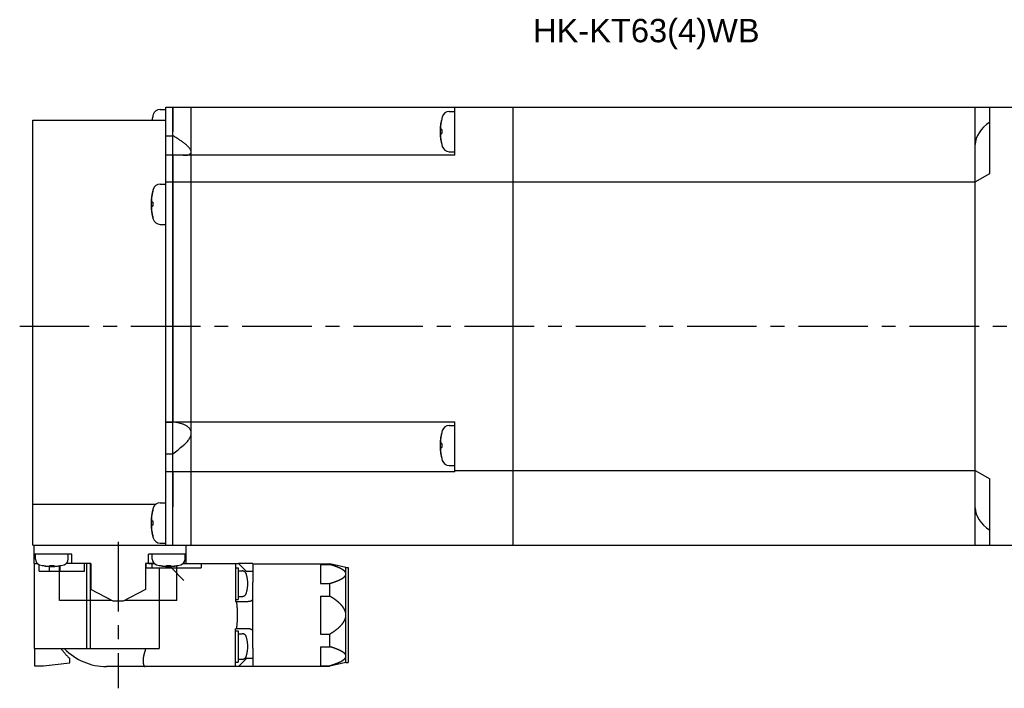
# Model space of a CAD drawing. Header units: millimetres. Extents: x 49 to 413, y 202 to 294.
# Tile 2 of 3: x 147 to 282, y 202 to 294. Entities that reach past the tile are written whole.
import ezdxf

# ---------------------------------------------------------------- set-up
doc = ezdxf.new("R2010")
doc.units = ezdxf.units.MM
doc.linetypes.add('CENTER', pattern=[50.8, 31.75, -6.35, 6.35, -6.35])
doc.linetypes.add('PHANTOM', pattern=[63.5, 31.75, -6.35, 6.35, -6.35, 6.35, -6.35])
for name, color, linetype in [('CTR', 2, 'CENTER'), ('PHANTOM', 3, 'PHANTOM'), ('TEXT', 5, 'Continuous')]:
    doc.layers.add(name, color=color, linetype=linetype)
doc.styles.get("Standard").update_dxf_attribs({"font": 'arial.ttf'})

msp = doc.modelspace()

# ---------------------------------------------------------------- linework, layer by layer
for p, q in [((167.2, 222), (167.2, 282)), ((167.2, 282), (170.7, 282)), ((168.2, 282), (168.2, 278.65)), ((168.2, 222), (168.2, 282)), ((170.7, 227.25), (170.7, 282)), ((170.7, 282), (214.8, 282)), ((206.8, 275.4), (206.8, 282)), ((214.8, 222), (214.8, 282)), ((214.8, 282), (287.1, 282)), ((278.1, 222), (278.1, 282)), ((280.1, 272.9), (280.1, 282)), ((165.42, 280.69), (165.42, 280.67)), ((166.46, 281.69), (167.2, 281.69)), ((206.06, 281.4), (206.8, 281.4)), ((149, 222), (149, 280.2)), ((149, 280.2), (167.2, 280.2)), ((205.02, 280.4), (205.02, 280.37)), ((167.2, 278.08), (168.2, 278.08)), ((170.7, 275.4), (170.7, 278.65)), ((204.9, 278.93), (205.02, 278.93)), ((205.02, 278.37), (204.9, 278.37)), ((205.02, 278.93), (205.02, 278.37)), ((205.02, 276.92), (205.02, 276.9)), ((170.7, 275.4), (167.2, 275.4)), ((168.2, 275.4), (168.2, 238.92)), ((206.8, 275.4), (170.7, 275.4)), ((206.06, 275.9), (206.8, 275.9)), ((278.1, 271.75), (280.1, 272.9)), ((166.46, 271.45), (167.2, 271.45)), ((167.2, 271.75), (278.1, 271.75)), ((165.42, 270.45), (165.42, 270.43)), ((165.3, 268.98), (165.42, 268.98)), ((165.42, 268.98), (165.42, 268.42)), ((165.42, 268.42), (165.3, 268.42)), ((165.42, 266.98), (165.42, 266.95)), ((166.46, 265.95), (167.2, 265.95)), ((167.2, 238.92), (170.7, 238.92)), ((167.2, 238.87), (168.2, 238.87)), ((170.7, 235.67), (170.7, 238.92)), ((170.7, 238.92), (206.8, 238.92)), ((206.8, 232.06), (206.8, 238.92)), ((206.06, 238.42), (206.8, 238.42)), ((205.02, 237.42), (205.02, 237.4)), ((204.9, 235.95), (205.02, 235.95)), ((205.02, 235.39), (204.9, 235.39)), ((205.02, 235.95), (205.02, 235.39)), ((167.2, 234.53), (168.2, 234.53)), ((205.02, 233.94), (205.02, 233.92)), ((170.7, 232.06), (167.2, 232.06)), ((168.2, 232.06), (168.2, 227.25)), ((206.8, 232.06), (170.7, 232.06)), ((206.06, 232.92), (206.8, 232.92)), ((206.8, 232.25), (214.8, 232.25)), ((214.8, 232.25), (278.1, 232.25)), ((278.1, 232.25), (280.1, 231.1)), ((280.1, 222), (280.1, 231.1)), ((149, 227.63), (165.9, 227.63)), ((165.42, 226.81), (165.42, 226.79)), ((166.46, 227.81), (167.2, 227.81)), ((170.7, 222), (170.7, 227.25)), ((165.3, 225.34), (165.42, 225.34)), ((165.42, 225.34), (165.42, 224.78)), ((165.42, 224.78), (165.3, 224.78)), ((165.42, 223.33), (165.42, 223.31)), ((149, 222), (287.1, 222)), ((149.2, 219.5), (149.2, 222)), ((166.46, 222.31), (167.2, 222.31)), ((170, 219.5), (170, 222)), ((154.35, 220.8), (149.2, 220.8)), ((149.35, 220.11), (149.35, 220.8)), ((153.85, 220.11), (153.85, 220.8)), ((154.35, 219.5), (154.35, 220.8)), ((164.85, 219.5), (164.85, 220.8)), ((170, 220.8), (164.85, 220.8)), ((165.35, 220.11), (165.35, 220.8)), ((169.85, 220.11), (169.85, 220.8)), ((149.2, 219.5), (149.63, 219.5)), ((150.3, 219.24), (150.33, 219.24)), ((151.32, 219.15), (151.32, 219.24)), ((151.32, 219.24), (151.88, 219.24)), ((151.88, 219.24), (151.88, 219.15)), ((152.65, 214.45), (152.65, 219.2)), ((152.87, 219.24), (152.9, 219.24)), ((156.95, 219.5), (153.57, 219.5)), ((156.95, 219.5), (156.95, 215.96)), ((164.45, 219.5), (164.45, 215.96)), ((165.63, 219.5), (164.45, 219.5)), ((166.3, 219.24), (166.33, 219.24)), ((167.32, 219.15), (167.32, 219.24)), ((167.32, 219.24), (167.88, 219.24)), ((167.88, 219.24), (167.88, 219.15)), ((168.75, 214.45), (168.75, 219.21)), ((168.87, 219.24), (168.9, 219.24)), ((170, 219.5), (169.57, 219.5)), ((160.01, 214.35), (156.95, 215.96)), ((164.45, 215.96), (161.39, 214.35)), ((159.82, 214.45), (152.65, 214.45)), ((161.39, 214.35), (160.01, 214.35)), ((168.75, 214.45), (161.58, 214.45))]:
    msp.add_line(p, q)
for centre, radius, start, end in [((172.2, 278.94), 7, 163.0422, 169.6373), ((172.2, 278.94), 6.99, 165.7013, 169.6351), ((166.46, 280.69), 1, 90, 163.0422), ((211.8, 278.65), 7, 163.0422, 196.9578), ((206.06, 280.4), 1, 90, 163.0422), ((211.8, 278.65), 6.99, 165.7013, 170.3879), ((211.8, 278.65), 6.99, 189.6121, 194.2987), ((206.06, 276.9), 1, 196.9578, 270), ((166.46, 270.45), 1, 90, 163.0422), ((172.2, 268.7), 7, 163.0422, 196.9578), ((172.2, 268.7), 6.99, 165.7013, 170.3879), ((172.2, 268.7), 6.99, 189.6121, 194.2987), ((166.46, 266.95), 1, 196.9578, 270), ((211.8, 235.67), 7, 163.0422, 196.9578), ((206.06, 237.42), 1, 90, 163.0422), ((211.8, 235.67), 6.99, 165.7013, 170.3879), ((116.48, 299.04), 82.69, 308.719, 309.9705), ((211.8, 235.67), 6.99, 189.6121, 194.2987), ((206.06, 233.92), 1, 196.9578, 270), ((172.2, 225.06), 7, 163.0422, 196.9578), ((172.2, 225.06), 6.99, 165.7013, 170.3879), ((166.46, 226.81), 1, 90, 163.0422), ((172.2, 225.06), 6.99, 189.6121, 194.2987), ((166.46, 223.31), 1, 196.9578, 270), ((150.15, 220.11), 0.8, 180, 253.8086), ((153.05, 220.11), 0.8, 286.1914, 0), ((166.15, 220.11), 0.8, 180, 253.8086), ((169.05, 220.11), 0.8, 286.1914, 0), ((151.6, 225.1), 6, 253.8086, 286.1914), ((151.6, 225.1), 5.99, 257.7714, 263.1989), ((151.6, 225.1), 5.99, 276.8011, 282.2286), ((167.6, 225.1), 6, 253.8086, 286.1914), ((167.6, 225.1), 5.99, 257.7714, 263.1989), ((167.6, 225.1), 5.99, 276.8011, 282.2286)]:
    msp.add_arc(centre, radius, start, end)
for centre, start_param, end_param in [((286.76, 276.75), 2.44777, 3.119119), ((286.76, 227.25), -3.119119, -2.44777)]:
    msp.add_ellipse(centre, major_axis=(8.66, 0), ratio=0.57735, start_param=start_param, end_param=end_param)
for points, knots in [([(204.9, 279.81), (204.9, 279.79), (204.9, 279.76), (204.89, 279.72), (204.89, 279.7), (204.89, 279.69), (204.89, 279.67), (204.88, 279.66), (204.88, 279.65), (204.88, 279.64), (204.88, 279.64), (204.88, 279.63), (204.88, 279.62), (204.88, 279.6), (204.88, 279.58), (204.87, 279.56), (204.87, 279.55), (204.87, 279.55), (204.87, 279.54), (204.87, 279.54), (204.87, 279.53), (204.87, 279.52), (204.87, 279.51), (204.87, 279.49), (204.87, 279.48), (204.87, 279.47), (204.86, 279.46), (204.86, 279.46), (204.86, 279.45), (204.86, 279.44), (204.86, 279.42), (204.86, 279.4), (204.86, 279.39), (204.86, 279.37), (204.86, 279.35), (204.86, 279.31), (204.85, 279.28), (204.85, 279.25)], [0, 0, 0, 0, 0.125, 0.1875, 0.21875, 0.25, 0.28125, 0.3125, 0.328125, 0.335938, 0.34375, 0.359375, 0.375, 0.40625, 0.4375, 0.46875, 0.484375, 0.492188, 0.5, 0.507812, 0.515625, 0.53125, 0.5625, 0.59375, 0.625, 0.640625, 0.65625, 0.664062, 0.671875, 0.6875, 0.71875, 0.75, 0.78125, 0.8125, 0.84375, 0.875, 1, 1, 1, 1]), ([(204.85, 279.25), (204.85, 279.24), (204.85, 279.22), (204.86, 279.2), (204.86, 279.18), (204.86, 279.17), (204.86, 279.16), (204.86, 279.16), (204.86, 279.15), (204.86, 279.15), (204.86, 279.14), (204.86, 279.14), (204.86, 279.13), (204.87, 279.12), (204.87, 279.11), (204.87, 279.1), (204.87, 279.09), (204.87, 279.09), (204.87, 279.08), (204.87, 279.07), (204.87, 279.07), (204.88, 279.06), (204.88, 279.05), (204.88, 279.05), (204.88, 279.04), (204.88, 279.04), (204.88, 279.03), (204.88, 279.03), (204.88, 279.01), (204.89, 278.99), (204.9, 278.96), (204.9, 278.94), (204.9, 278.93)], [0, 0, 0, 0, 0.125, 0.1875, 0.25, 0.28125, 0.3125, 0.328125, 0.335938, 0.34375, 0.359375, 0.375, 0.40625, 0.4375, 0.46875, 0.484375, 0.5, 0.515625, 0.53125, 0.5625, 0.59375, 0.625, 0.640625, 0.65625, 0.664062, 0.671875, 0.6875, 0.71875, 0.75, 0.8125, 0.875, 1, 1, 1, 1]), ([(170.7, 275.87), (170.7, 275.92), (170.69, 275.99), (170.65, 276.08), (170.61, 276.18), (170.53, 276.31), (170.41, 276.45), (170.27, 276.6), (170.11, 276.75), (169.95, 276.89), (169.71, 277.09), (169.4, 277.32), (169.01, 277.58), (168.61, 277.84), (168.34, 278), (168.2, 278.08)], [0, 0, 0, 0, 0.03949, 0.061506, 0.085061, 0.136424, 0.192608, 0.252481, 0.315092, 0.379735, 0.445893, 0.581335, 0.719491, 0.859263, 1, 1, 1, 1]), ([(204.9, 278.37), (204.9, 278.35), (204.9, 278.33), (204.89, 278.31), (204.89, 278.3), (204.89, 278.28), (204.88, 278.28), (204.88, 278.27), (204.88, 278.27), (204.88, 278.26), (204.88, 278.26), (204.88, 278.25), (204.88, 278.24), (204.88, 278.23), (204.87, 278.22), (204.87, 278.21), (204.87, 278.21), (204.87, 278.2), (204.87, 278.2), (204.87, 278.19), (204.87, 278.18), (204.87, 278.17), (204.87, 278.17), (204.86, 278.16), (204.86, 278.16), (204.86, 278.16), (204.86, 278.15), (204.86, 278.14), (204.86, 278.13), (204.86, 278.11), (204.86, 278.08), (204.85, 278.06), (204.85, 278.04)], [0, 0, 0, 0, 0.125, 0.1875, 0.25, 0.28125, 0.3125, 0.328125, 0.335938, 0.34375, 0.359375, 0.375, 0.40625, 0.4375, 0.46875, 0.484375, 0.5, 0.515625, 0.53125, 0.5625, 0.59375, 0.625, 0.640625, 0.65625, 0.664062, 0.671875, 0.6875, 0.71875, 0.75, 0.8125, 0.875, 1, 1, 1, 1]), ([(204.85, 278.04), (204.85, 278.02), (204.85, 277.99), (204.86, 277.95), (204.86, 277.93), (204.86, 277.91), (204.86, 277.9), (204.86, 277.89), (204.86, 277.88), (204.86, 277.87), (204.86, 277.86), (204.86, 277.86), (204.86, 277.84), (204.86, 277.83), (204.87, 277.81), (204.87, 277.79), (204.87, 277.78), (204.87, 277.77), (204.87, 277.77), (204.87, 277.76), (204.87, 277.76), (204.87, 277.75), (204.87, 277.74), (204.87, 277.72), (204.88, 277.71), (204.88, 277.7), (204.88, 277.69), (204.88, 277.69), (204.88, 277.68), (204.88, 277.67), (204.88, 277.65), (204.88, 277.63), (204.89, 277.61), (204.89, 277.59), (204.89, 277.57), (204.9, 277.53), (204.9, 277.5), (204.9, 277.48)], [0, 0, 0, 0, 0.125, 0.1875, 0.21875, 0.25, 0.28125, 0.3125, 0.328125, 0.335938, 0.34375, 0.359375, 0.375, 0.40625, 0.4375, 0.46875, 0.484375, 0.492188, 0.5, 0.507812, 0.515625, 0.53125, 0.5625, 0.59375, 0.625, 0.640625, 0.65625, 0.664062, 0.671875, 0.6875, 0.71875, 0.75, 0.78125, 0.8125, 0.84375, 0.875, 1, 1, 1, 1]), ([(169.6, 275.4), (169.66, 275.4), (169.8, 275.4), (169.99, 275.41), (170.17, 275.44), (170.34, 275.48), (170.46, 275.53), (170.55, 275.59), (170.6, 275.63), (170.64, 275.68), (170.68, 275.74), (170.7, 275.81), (170.7, 275.85), (170.7, 275.87)], [0, 0, 0, 0, 0.154494, 0.302375, 0.442209, 0.572323, 0.691128, 0.746176, 0.798541, 0.848843, 0.898164, 0.947996, 1, 1, 1, 1]), ([(165.3, 269.87), (165.3, 269.85), (165.3, 269.82), (165.29, 269.78), (165.29, 269.76), (165.29, 269.75), (165.29, 269.73), (165.28, 269.72), (165.28, 269.71), (165.28, 269.7), (165.28, 269.7), (165.28, 269.69), (165.28, 269.68), (165.28, 269.66), (165.28, 269.64), (165.27, 269.62), (165.27, 269.61), (165.27, 269.61), (165.27, 269.6), (165.27, 269.6), (165.27, 269.59), (165.27, 269.58), (165.27, 269.57), (165.27, 269.55), (165.27, 269.54), (165.27, 269.53), (165.26, 269.52), (165.26, 269.52), (165.26, 269.51), (165.26, 269.5), (165.26, 269.48), (165.26, 269.46), (165.26, 269.44), (165.26, 269.42), (165.26, 269.41), (165.26, 269.37), (165.25, 269.33), (165.25, 269.31)], [0, 0, 0, 0, 0.125, 0.1875, 0.21875, 0.25, 0.28125, 0.3125, 0.328125, 0.335938, 0.34375, 0.359375, 0.375, 0.40625, 0.4375, 0.46875, 0.484375, 0.492188, 0.5, 0.507812, 0.515625, 0.53125, 0.5625, 0.59375, 0.625, 0.640625, 0.65625, 0.664062, 0.671875, 0.6875, 0.71875, 0.75, 0.78125, 0.8125, 0.84375, 0.875, 1, 1, 1, 1]), ([(165.25, 269.31), (165.25, 269.3), (165.25, 269.28), (165.26, 269.25), (165.26, 269.24), (165.26, 269.23), (165.26, 269.22), (165.26, 269.21), (165.26, 269.21), (165.26, 269.21), (165.26, 269.2), (165.26, 269.2), (165.26, 269.19), (165.27, 269.17), (165.27, 269.17), (165.27, 269.16), (165.27, 269.15), (165.27, 269.15), (165.27, 269.14), (165.27, 269.13), (165.27, 269.12), (165.28, 269.12), (165.28, 269.11), (165.28, 269.11), (165.28, 269.1), (165.28, 269.1), (165.28, 269.09), (165.28, 269.08), (165.28, 269.07), (165.29, 269.05), (165.3, 269.02), (165.3, 269), (165.3, 268.98)], [0, 0, 0, 0, 0.125, 0.1875, 0.25, 0.28125, 0.3125, 0.328125, 0.335938, 0.34375, 0.359375, 0.375, 0.40625, 0.4375, 0.46875, 0.484375, 0.5, 0.515625, 0.53125, 0.5625, 0.59375, 0.625, 0.640625, 0.65625, 0.664062, 0.671875, 0.6875, 0.71875, 0.75, 0.8125, 0.875, 1, 1, 1, 1]), ([(165.3, 268.42), (165.3, 268.41), (165.3, 268.39), (165.29, 268.37), (165.29, 268.36), (165.29, 268.34), (165.28, 268.34), (165.28, 268.33), (165.28, 268.33), (165.28, 268.32), (165.28, 268.32), (165.28, 268.31), (165.28, 268.3), (165.28, 268.29), (165.27, 268.28), (165.27, 268.27), (165.27, 268.27), (165.27, 268.26), (165.27, 268.26), (165.27, 268.25), (165.27, 268.24), (165.27, 268.23), (165.27, 268.23), (165.26, 268.22), (165.26, 268.22), (165.26, 268.22), (165.26, 268.21), (165.26, 268.2), (165.26, 268.19), (165.26, 268.17), (165.26, 268.14), (165.25, 268.11), (165.25, 268.1)], [0, 0, 0, 0, 0.125, 0.1875, 0.25, 0.28125, 0.3125, 0.328125, 0.335938, 0.34375, 0.359375, 0.375, 0.40625, 0.4375, 0.46875, 0.484375, 0.5, 0.515625, 0.53125, 0.5625, 0.59375, 0.625, 0.640625, 0.65625, 0.664062, 0.671875, 0.6875, 0.71875, 0.75, 0.8125, 0.875, 1, 1, 1, 1]), ([(165.25, 268.1), (165.25, 268.08), (165.25, 268.05), (165.26, 268.01), (165.26, 267.99), (165.26, 267.97), (165.26, 267.96), (165.26, 267.94), (165.26, 267.94), (165.26, 267.93), (165.26, 267.92), (165.26, 267.92), (165.26, 267.9), (165.26, 267.89), (165.27, 267.87), (165.27, 267.85), (165.27, 267.84), (165.27, 267.83), (165.27, 267.83), (165.27, 267.82), (165.27, 267.82), (165.27, 267.81), (165.27, 267.8), (165.27, 267.78), (165.28, 267.77), (165.28, 267.76), (165.28, 267.75), (165.28, 267.74), (165.28, 267.74), (165.28, 267.73), (165.28, 267.71), (165.28, 267.69), (165.29, 267.67), (165.29, 267.65), (165.29, 267.63), (165.3, 267.59), (165.3, 267.56), (165.3, 267.54)], [0, 0, 0, 0, 0.125, 0.1875, 0.21875, 0.25, 0.28125, 0.3125, 0.328125, 0.335938, 0.34375, 0.359375, 0.375, 0.40625, 0.4375, 0.46875, 0.484375, 0.492188, 0.5, 0.507812, 0.515625, 0.53125, 0.5625, 0.59375, 0.625, 0.640625, 0.65625, 0.664062, 0.671875, 0.6875, 0.71875, 0.75, 0.78125, 0.8125, 0.84375, 0.875, 1, 1, 1, 1]), ([(170.7, 237.37), (170.7, 237.44), (170.69, 237.57), (170.63, 237.76), (170.53, 237.92), (170.41, 238.07), (170.27, 238.2), (170.12, 238.31), (169.95, 238.41), (169.71, 238.53), (169.4, 238.64), (169.01, 238.75), (168.61, 238.82), (168.34, 238.86), (168.2, 238.87)], [0, 0, 0, 0, 0.063563, 0.124883, 0.184954, 0.244648, 0.304534, 0.364902, 0.425885, 0.487514, 0.61258, 0.739897, 0.869128, 1, 1, 1, 1]), ([(169.6, 235.67), (169.74, 235.79), (169.94, 235.97), (170.18, 236.23), (170.35, 236.44), (170.49, 236.66), (170.6, 236.89), (170.68, 237.13), (170.7, 237.29), (170.7, 237.37)], [0, 0, 0, 0, 0.259735, 0.38902, 0.517285, 0.643751, 0.767271, 0.886414, 1, 1, 1, 1]), ([(204.9, 236.84), (204.9, 236.82), (204.9, 236.79), (204.89, 236.75), (204.89, 236.73), (204.89, 236.71), (204.89, 236.7), (204.88, 236.69), (204.88, 236.68), (204.88, 236.67), (204.88, 236.66), (204.88, 236.66), (204.88, 236.64), (204.88, 236.63), (204.88, 236.61), (204.87, 236.59), (204.87, 236.58), (204.87, 236.57), (204.87, 236.57), (204.87, 236.56), (204.87, 236.56), (204.87, 236.55), (204.87, 236.54), (204.87, 236.52), (204.87, 236.51), (204.87, 236.5), (204.86, 236.49), (204.86, 236.49), (204.86, 236.48), (204.86, 236.47), (204.86, 236.45), (204.86, 236.43), (204.86, 236.41), (204.86, 236.39), (204.86, 236.37), (204.86, 236.33), (204.85, 236.3), (204.85, 236.28)], [0, 0, 0, 0, 0.125, 0.1875, 0.21875, 0.25, 0.28125, 0.3125, 0.328125, 0.335938, 0.34375, 0.359375, 0.375, 0.40625, 0.4375, 0.46875, 0.484375, 0.492188, 0.5, 0.507812, 0.515625, 0.53125, 0.5625, 0.59375, 0.625, 0.640625, 0.65625, 0.664062, 0.671875, 0.6875, 0.71875, 0.75, 0.78125, 0.8125, 0.84375, 0.875, 1, 1, 1, 1]), ([(204.85, 236.28), (204.85, 236.26), (204.85, 236.25), (204.86, 236.22), (204.86, 236.21), (204.86, 236.19), (204.86, 236.19), (204.86, 236.18), (204.86, 236.18), (204.86, 236.17), (204.86, 236.17), (204.86, 236.16), (204.86, 236.15), (204.87, 236.14), (204.87, 236.13), (204.87, 236.13), (204.87, 236.12), (204.87, 236.11), (204.87, 236.11), (204.87, 236.1), (204.87, 236.09), (204.88, 236.08), (204.88, 236.08), (204.88, 236.07), (204.88, 236.07), (204.88, 236.07), (204.88, 236.06), (204.88, 236.05), (204.88, 236.04), (204.89, 236.02), (204.9, 235.99), (204.9, 235.97), (204.9, 235.95)], [0, 0, 0, 0, 0.125, 0.1875, 0.25, 0.28125, 0.3125, 0.328125, 0.335938, 0.34375, 0.359375, 0.375, 0.40625, 0.4375, 0.46875, 0.484375, 0.5, 0.515625, 0.53125, 0.5625, 0.59375, 0.625, 0.640625, 0.65625, 0.664062, 0.671875, 0.6875, 0.71875, 0.75, 0.8125, 0.875, 1, 1, 1, 1]), ([(204.9, 235.39), (204.9, 235.38), (204.9, 235.36), (204.89, 235.34), (204.89, 235.32), (204.89, 235.31), (204.88, 235.3), (204.88, 235.3), (204.88, 235.29), (204.88, 235.29), (204.88, 235.29), (204.88, 235.28), (204.88, 235.27), (204.88, 235.26), (204.87, 235.25), (204.87, 235.24), (204.87, 235.23), (204.87, 235.23), (204.87, 235.22), (204.87, 235.22), (204.87, 235.21), (204.87, 235.2), (204.87, 235.19), (204.86, 235.19), (204.86, 235.19), (204.86, 235.18), (204.86, 235.18), (204.86, 235.17), (204.86, 235.15), (204.86, 235.13), (204.86, 235.1), (204.85, 235.08), (204.85, 235.07)], [0, 0, 0, 0, 0.125, 0.1875, 0.25, 0.28125, 0.3125, 0.328125, 0.335938, 0.34375, 0.359375, 0.375, 0.40625, 0.4375, 0.46875, 0.484375, 0.5, 0.515625, 0.53125, 0.5625, 0.59375, 0.625, 0.640625, 0.65625, 0.664062, 0.671875, 0.6875, 0.71875, 0.75, 0.8125, 0.875, 1, 1, 1, 1]), ([(204.85, 235.07), (204.85, 235.05), (204.85, 235.01), (204.86, 234.98), (204.86, 234.96), (204.86, 234.94), (204.86, 234.93), (204.86, 234.91), (204.86, 234.9), (204.86, 234.9), (204.86, 234.89), (204.86, 234.88), (204.86, 234.87), (204.86, 234.85), (204.87, 234.83), (204.87, 234.82), (204.87, 234.81), (204.87, 234.8), (204.87, 234.79), (204.87, 234.79), (204.87, 234.79), (204.87, 234.78), (204.87, 234.76), (204.87, 234.75), (204.88, 234.73), (204.88, 234.72), (204.88, 234.72), (204.88, 234.71), (204.88, 234.71), (204.88, 234.69), (204.88, 234.68), (204.88, 234.66), (204.89, 234.64), (204.89, 234.62), (204.89, 234.6), (204.9, 234.56), (204.9, 234.53), (204.9, 234.5)], [0, 0, 0, 0, 0.125, 0.1875, 0.21875, 0.25, 0.28125, 0.3125, 0.328125, 0.335938, 0.34375, 0.359375, 0.375, 0.40625, 0.4375, 0.46875, 0.484375, 0.492188, 0.5, 0.507812, 0.515625, 0.53125, 0.5625, 0.59375, 0.625, 0.640625, 0.65625, 0.664062, 0.671875, 0.6875, 0.71875, 0.75, 0.78125, 0.8125, 0.84375, 0.875, 1, 1, 1, 1]), ([(165.3, 226.23), (165.3, 226.21), (165.3, 226.17), (165.29, 226.14), (165.29, 226.12), (165.29, 226.1), (165.29, 226.09), (165.28, 226.07), (165.28, 226.06), (165.28, 226.06), (165.28, 226.05), (165.28, 226.04), (165.28, 226.03), (165.28, 226.01), (165.28, 225.99), (165.27, 225.98), (165.27, 225.97), (165.27, 225.96), (165.27, 225.95), (165.27, 225.95), (165.27, 225.95), (165.27, 225.94), (165.27, 225.92), (165.27, 225.91), (165.27, 225.89), (165.27, 225.88), (165.26, 225.88), (165.26, 225.87), (165.26, 225.87), (165.26, 225.85), (165.26, 225.84), (165.26, 225.82), (165.26, 225.8), (165.26, 225.78), (165.26, 225.76), (165.26, 225.72), (165.25, 225.69), (165.25, 225.66)], [0, 0, 0, 0, 0.125, 0.1875, 0.21875, 0.25, 0.28125, 0.3125, 0.328125, 0.335938, 0.34375, 0.359375, 0.375, 0.40625, 0.4375, 0.46875, 0.484375, 0.492188, 0.5, 0.507812, 0.515625, 0.53125, 0.5625, 0.59375, 0.625, 0.640625, 0.65625, 0.664062, 0.671875, 0.6875, 0.71875, 0.75, 0.78125, 0.8125, 0.84375, 0.875, 1, 1, 1, 1]), ([(165.25, 225.66), (165.25, 225.65), (165.25, 225.63), (165.26, 225.61), (165.26, 225.59), (165.26, 225.58), (165.26, 225.57), (165.26, 225.57), (165.26, 225.57), (165.26, 225.56), (165.26, 225.56), (165.26, 225.55), (165.26, 225.54), (165.27, 225.53), (165.27, 225.52), (165.27, 225.51), (165.27, 225.51), (165.27, 225.5), (165.27, 225.5), (165.27, 225.49), (165.27, 225.48), (165.28, 225.47), (165.28, 225.47), (165.28, 225.46), (165.28, 225.46), (165.28, 225.45), (165.28, 225.45), (165.28, 225.44), (165.28, 225.42), (165.29, 225.4), (165.3, 225.38), (165.3, 225.35), (165.3, 225.34)], [0, 0, 0, 0, 0.125, 0.1875, 0.25, 0.28125, 0.3125, 0.328125, 0.335938, 0.34375, 0.359375, 0.375, 0.40625, 0.4375, 0.46875, 0.484375, 0.5, 0.515625, 0.53125, 0.5625, 0.59375, 0.625, 0.640625, 0.65625, 0.664062, 0.671875, 0.6875, 0.71875, 0.75, 0.8125, 0.875, 1, 1, 1, 1]), ([(165.3, 224.78), (165.3, 224.77), (165.3, 224.75), (165.29, 224.72), (165.29, 224.71), (165.29, 224.7), (165.28, 224.69), (165.28, 224.68), (165.28, 224.68), (165.28, 224.68), (165.28, 224.67), (165.28, 224.67), (165.28, 224.66), (165.28, 224.64), (165.27, 224.63), (165.27, 224.63), (165.27, 224.62), (165.27, 224.62), (165.27, 224.61), (165.27, 224.6), (165.27, 224.59), (165.27, 224.59), (165.27, 224.58), (165.26, 224.58), (165.26, 224.57), (165.26, 224.57), (165.26, 224.56), (165.26, 224.55), (165.26, 224.54), (165.26, 224.52), (165.26, 224.49), (165.25, 224.47), (165.25, 224.45)], [0, 0, 0, 0, 0.125, 0.1875, 0.25, 0.28125, 0.3125, 0.328125, 0.335938, 0.34375, 0.359375, 0.375, 0.40625, 0.4375, 0.46875, 0.484375, 0.5, 0.515625, 0.53125, 0.5625, 0.59375, 0.625, 0.640625, 0.65625, 0.664062, 0.671875, 0.6875, 0.71875, 0.75, 0.8125, 0.875, 1, 1, 1, 1]), ([(165.25, 224.45), (165.25, 224.43), (165.25, 224.4), (165.26, 224.36), (165.26, 224.34), (165.26, 224.33), (165.26, 224.31), (165.26, 224.3), (165.26, 224.29), (165.26, 224.28), (165.26, 224.28), (165.26, 224.27), (165.26, 224.26), (165.26, 224.24), (165.27, 224.22), (165.27, 224.2), (165.27, 224.19), (165.27, 224.19), (165.27, 224.18), (165.27, 224.18), (165.27, 224.17), (165.27, 224.16), (165.27, 224.15), (165.27, 224.13), (165.28, 224.12), (165.28, 224.11), (165.28, 224.1), (165.28, 224.1), (165.28, 224.09), (165.28, 224.08), (165.28, 224.06), (165.28, 224.04), (165.29, 224.03), (165.29, 224.01), (165.29, 223.99), (165.3, 223.95), (165.3, 223.92), (165.3, 223.89)], [0, 0, 0, 0, 0.125, 0.1875, 0.21875, 0.25, 0.28125, 0.3125, 0.328125, 0.335938, 0.34375, 0.359375, 0.375, 0.40625, 0.4375, 0.46875, 0.484375, 0.492188, 0.5, 0.507812, 0.515625, 0.53125, 0.5625, 0.59375, 0.625, 0.640625, 0.65625, 0.664062, 0.671875, 0.6875, 0.71875, 0.75, 0.78125, 0.8125, 0.84375, 0.875, 1, 1, 1, 1]), ([(150.89, 219.15), (150.89, 219.15), (150.9, 219.15), (150.91, 219.15), (150.92, 219.15), (150.92, 219.15), (150.92, 219.15), (150.93, 219.15), (150.93, 219.15), (150.93, 219.14), (150.94, 219.14), (150.95, 219.14), (150.96, 219.14), (150.97, 219.14), (150.98, 219.14), (150.98, 219.14), (150.98, 219.14), (150.99, 219.14), (150.99, 219.14), (151, 219.14), (151, 219.14), (151.01, 219.14), (151.01, 219.14), (151.01, 219.14), (151.02, 219.14), (151.02, 219.14), (151.02, 219.14), (151.03, 219.14), (151.04, 219.14), (151.05, 219.14), (151.06, 219.14), (151.06, 219.14), (151.07, 219.14), (151.07, 219.14), (151.07, 219.14), (151.08, 219.14), (151.08, 219.14), (151.09, 219.13), (151.1, 219.13), (151.1, 219.13), (151.1, 219.13), (151.11, 219.13), (151.11, 219.13), (151.12, 219.13), (151.12, 219.13), (151.13, 219.13), (151.15, 219.13), (151.16, 219.13), (151.16, 219.13)], [0, 0, 0, 0, 0.0625, 0.09375, 0.125, 0.140625, 0.15625, 0.164062, 0.171875, 0.1875, 0.21875, 0.25, 0.28125, 0.3125, 0.328125, 0.335938, 0.34375, 0.359375, 0.375, 0.40625, 0.4375, 0.46875, 0.484375, 0.492188, 0.5, 0.507812, 0.515625, 0.53125, 0.5625, 0.59375, 0.625, 0.640625, 0.65625, 0.664062, 0.671875, 0.6875, 0.71875, 0.75, 0.78125, 0.8125, 0.828125, 0.835938, 0.84375, 0.859375, 0.875, 0.90625, 0.9375, 1, 1, 1, 1]), ([(151.16, 219.13), (151.17, 219.13), (151.17, 219.13), (151.18, 219.13), (151.18, 219.13), (151.18, 219.13), (151.19, 219.13), (151.19, 219.13), (151.2, 219.13), (151.21, 219.13), (151.21, 219.14), (151.21, 219.14), (151.22, 219.14), (151.22, 219.14), (151.22, 219.14), (151.23, 219.14), (151.23, 219.14), (151.23, 219.14), (151.24, 219.14), (151.24, 219.14), (151.24, 219.14), (151.25, 219.14), (151.25, 219.14), (151.26, 219.14), (151.26, 219.14), (151.27, 219.14), (151.27, 219.14), (151.27, 219.14), (151.28, 219.14), (151.28, 219.14), (151.28, 219.14), (151.29, 219.14), (151.29, 219.14), (151.29, 219.14), (151.3, 219.15), (151.31, 219.15), (151.32, 219.15), (151.32, 219.15)], [0, 0, 0, 0, 0.0625, 0.125, 0.15625, 0.171875, 0.1875, 0.21875, 0.25, 0.28125, 0.3125, 0.328125, 0.34375, 0.375, 0.40625, 0.4375, 0.46875, 0.484375, 0.5, 0.515625, 0.53125, 0.5625, 0.59375, 0.625, 0.65625, 0.671875, 0.6875, 0.71875, 0.75, 0.78125, 0.8125, 0.828125, 0.84375, 0.859375, 0.875, 0.9375, 1, 1, 1, 1]), ([(151.88, 219.15), (151.88, 219.15), (151.89, 219.15), (151.89, 219.15), (151.9, 219.15), (151.9, 219.15), (151.91, 219.14), (151.91, 219.14), (151.92, 219.14), (151.92, 219.14), (151.93, 219.14), (151.93, 219.14), (151.93, 219.14), (151.94, 219.14), (151.94, 219.14), (151.94, 219.14), (151.95, 219.14), (151.95, 219.14), (151.95, 219.14), (151.96, 219.14), (151.96, 219.14), (151.96, 219.14), (151.97, 219.14), (151.98, 219.14), (151.98, 219.14), (151.98, 219.14), (151.99, 219.14), (151.99, 219.14), (151.99, 219.13), (152, 219.13), (152, 219.13), (152, 219.13), (152.01, 219.13), (152.01, 219.13), (152.02, 219.13), (152.02, 219.13), (152.03, 219.13), (152.04, 219.13)], [0, 0, 0, 0, 0.0625, 0.125, 0.15625, 0.171875, 0.1875, 0.21875, 0.25, 0.28125, 0.3125, 0.328125, 0.34375, 0.375, 0.40625, 0.4375, 0.46875, 0.484375, 0.5, 0.515625, 0.53125, 0.5625, 0.59375, 0.625, 0.65625, 0.671875, 0.6875, 0.71875, 0.75, 0.78125, 0.8125, 0.828125, 0.84375, 0.859375, 0.875, 0.9375, 1, 1, 1, 1]), ([(152.04, 219.13), (152.04, 219.13), (152.05, 219.13), (152.06, 219.13), (152.06, 219.13), (152.07, 219.13), (152.07, 219.13), (152.07, 219.13), (152.08, 219.13), (152.08, 219.13), (152.09, 219.13), (152.1, 219.13), (152.11, 219.13), (152.12, 219.14), (152.12, 219.14), (152.13, 219.14), (152.13, 219.14), (152.13, 219.14), (152.14, 219.14), (152.14, 219.14), (152.15, 219.14), (152.16, 219.14), (152.16, 219.14), (152.16, 219.14), (152.16, 219.14), (152.17, 219.14), (152.17, 219.14), (152.18, 219.14), (152.18, 219.14), (152.19, 219.14), (152.2, 219.14), (152.21, 219.14), (152.21, 219.14), (152.22, 219.14), (152.22, 219.14), (152.22, 219.14), (152.23, 219.14), (152.24, 219.14), (152.24, 219.14), (152.25, 219.14), (152.25, 219.14), (152.25, 219.14), (152.26, 219.14), (152.26, 219.14), (152.27, 219.15), (152.28, 219.15), (152.29, 219.15), (152.3, 219.15), (152.31, 219.15)], [0, 0, 0, 0, 0.0625, 0.09375, 0.125, 0.140625, 0.15625, 0.164062, 0.171875, 0.1875, 0.21875, 0.25, 0.28125, 0.3125, 0.328125, 0.335938, 0.34375, 0.359375, 0.375, 0.40625, 0.4375, 0.46875, 0.484375, 0.492188, 0.5, 0.507812, 0.515625, 0.53125, 0.5625, 0.59375, 0.625, 0.640625, 0.65625, 0.664062, 0.671875, 0.6875, 0.71875, 0.75, 0.78125, 0.8125, 0.828125, 0.835938, 0.84375, 0.859375, 0.875, 0.90625, 0.9375, 1, 1, 1, 1]), ([(166.89, 219.15), (166.89, 219.15), (166.9, 219.15), (166.91, 219.15), (166.92, 219.15), (166.92, 219.15), (166.92, 219.15), (166.93, 219.15), (166.93, 219.15), (166.93, 219.14), (166.94, 219.14), (166.95, 219.14), (166.96, 219.14), (166.97, 219.14), (166.98, 219.14), (166.98, 219.14), (166.98, 219.14), (166.99, 219.14), (166.99, 219.14), (167, 219.14), (167, 219.14), (167.01, 219.14), (167.01, 219.14), (167.01, 219.14), (167.02, 219.14), (167.02, 219.14), (167.02, 219.14), (167.03, 219.14), (167.04, 219.14), (167.05, 219.14), (167.06, 219.14), (167.06, 219.14), (167.07, 219.14), (167.07, 219.14), (167.07, 219.14), (167.08, 219.14), (167.08, 219.14), (167.09, 219.13), (167.1, 219.13), (167.1, 219.13), (167.1, 219.13), (167.11, 219.13), (167.11, 219.13), (167.12, 219.13), (167.12, 219.13), (167.13, 219.13), (167.15, 219.13), (167.16, 219.13), (167.16, 219.13)], [0, 0, 0, 0, 0.0625, 0.09375, 0.125, 0.140625, 0.15625, 0.164062, 0.171875, 0.1875, 0.21875, 0.25, 0.28125, 0.3125, 0.328125, 0.335938, 0.34375, 0.359375, 0.375, 0.40625, 0.4375, 0.46875, 0.484375, 0.492188, 0.5, 0.507812, 0.515625, 0.53125, 0.5625, 0.59375, 0.625, 0.640625, 0.65625, 0.664062, 0.671875, 0.6875, 0.71875, 0.75, 0.78125, 0.8125, 0.828125, 0.835938, 0.84375, 0.859375, 0.875, 0.90625, 0.9375, 1, 1, 1, 1]), ([(167.16, 219.13), (167.17, 219.13), (167.17, 219.13), (167.18, 219.13), (167.18, 219.13), (167.18, 219.13), (167.19, 219.13), (167.19, 219.13), (167.2, 219.13), (167.21, 219.13), (167.21, 219.14), (167.21, 219.14), (167.22, 219.14), (167.22, 219.14), (167.22, 219.14), (167.23, 219.14), (167.23, 219.14), (167.23, 219.14), (167.24, 219.14), (167.24, 219.14), (167.24, 219.14), (167.25, 219.14), (167.25, 219.14), (167.26, 219.14), (167.26, 219.14), (167.27, 219.14), (167.27, 219.14), (167.27, 219.14), (167.28, 219.14), (167.28, 219.14), (167.28, 219.14), (167.29, 219.14), (167.29, 219.14), (167.29, 219.14), (167.3, 219.15), (167.31, 219.15), (167.32, 219.15), (167.32, 219.15)], [0, 0, 0, 0, 0.0625, 0.125, 0.15625, 0.171875, 0.1875, 0.21875, 0.25, 0.28125, 0.3125, 0.328125, 0.34375, 0.375, 0.40625, 0.4375, 0.46875, 0.484375, 0.5, 0.515625, 0.53125, 0.5625, 0.59375, 0.625, 0.65625, 0.671875, 0.6875, 0.71875, 0.75, 0.78125, 0.8125, 0.828125, 0.84375, 0.859375, 0.875, 0.9375, 1, 1, 1, 1]), ([(167.88, 219.15), (167.88, 219.15), (167.89, 219.15), (167.89, 219.15), (167.9, 219.15), (167.9, 219.15), (167.91, 219.14), (167.91, 219.14), (167.92, 219.14), (167.92, 219.14), (167.93, 219.14), (167.93, 219.14), (167.93, 219.14), (167.94, 219.14), (167.94, 219.14), (167.94, 219.14), (167.95, 219.14), (167.95, 219.14), (167.95, 219.14), (167.96, 219.14), (167.96, 219.14), (167.96, 219.14), (167.97, 219.14), (167.98, 219.14), (167.98, 219.14), (167.98, 219.14), (167.99, 219.14), (167.99, 219.14), (167.99, 219.13), (168, 219.13), (168, 219.13), (168, 219.13), (168.01, 219.13), (168.01, 219.13), (168.02, 219.13), (168.02, 219.13), (168.03, 219.13), (168.04, 219.13)], [0, 0, 0, 0, 0.0625, 0.125, 0.15625, 0.171875, 0.1875, 0.21875, 0.25, 0.28125, 0.3125, 0.328125, 0.34375, 0.375, 0.40625, 0.4375, 0.46875, 0.484375, 0.5, 0.515625, 0.53125, 0.5625, 0.59375, 0.625, 0.65625, 0.671875, 0.6875, 0.71875, 0.75, 0.78125, 0.8125, 0.828125, 0.84375, 0.859375, 0.875, 0.9375, 1, 1, 1, 1]), ([(168.04, 219.13), (168.04, 219.13), (168.05, 219.13), (168.06, 219.13), (168.06, 219.13), (168.07, 219.13), (168.07, 219.13), (168.07, 219.13), (168.08, 219.13), (168.08, 219.13), (168.09, 219.13), (168.1, 219.13), (168.11, 219.13), (168.12, 219.14), (168.12, 219.14), (168.13, 219.14), (168.13, 219.14), (168.13, 219.14), (168.14, 219.14), (168.14, 219.14), (168.15, 219.14), (168.16, 219.14), (168.16, 219.14), (168.16, 219.14), (168.16, 219.14), (168.17, 219.14), (168.17, 219.14), (168.18, 219.14), (168.18, 219.14), (168.19, 219.14), (168.2, 219.14), (168.21, 219.14), (168.21, 219.14), (168.22, 219.14), (168.22, 219.14), (168.22, 219.14), (168.23, 219.14), (168.24, 219.14), (168.24, 219.14), (168.25, 219.14), (168.25, 219.14), (168.25, 219.14), (168.26, 219.14), (168.26, 219.14), (168.27, 219.15), (168.28, 219.15), (168.29, 219.15), (168.3, 219.15), (168.31, 219.15)], [0, 0, 0, 0, 0.0625, 0.09375, 0.125, 0.140625, 0.15625, 0.164062, 0.171875, 0.1875, 0.21875, 0.25, 0.28125, 0.3125, 0.328125, 0.335938, 0.34375, 0.359375, 0.375, 0.40625, 0.4375, 0.46875, 0.484375, 0.492188, 0.5, 0.507812, 0.515625, 0.53125, 0.5625, 0.59375, 0.625, 0.640625, 0.65625, 0.664062, 0.671875, 0.6875, 0.71875, 0.75, 0.78125, 0.8125, 0.828125, 0.835938, 0.84375, 0.859375, 0.875, 0.90625, 0.9375, 1, 1, 1, 1])]:
    msp.add_open_spline(points, degree=3, knots=knots)
at = {"layer": 'CTR', "ltscale": 0.3}
for p, q in [((147.2, 252), (318.9, 252)), ((160.7, 222.48), (160.7, 202.42))]:
    msp.add_line(p, q, dxfattribs=at)
at = {"layer": 'PHANTOM'}
for p, q in [((149.25, 207.85), (149.25, 219.5)), ((149.89, 218.45), (149.89, 219.35)), ((151.29, 218.45), (151.29, 219.11)), ((152.74, 218.45), (152.74, 219.21)), ((156.1, 218.45), (156.1, 219.5)), ((156.37, 219.5), (156.37, 207.85)), ((156.9, 207.85), (156.9, 219.5)), ((164.5, 219.5), (164.5, 218.9)), ((164.5, 218.9), (172.05, 218.9)), ((164.85, 219.5), (165.63, 219.5)), ((165.31, 219.5), (165.31, 218.9)), ((166.32, 218.9), (166.32, 207.85)), ((167.53, 219.1), (167.53, 218.9)), ((169.7, 217.2), (168, 218.9)), ((169.57, 219.5), (177.17, 219.5)), ((172.05, 219.5), (172.05, 218.9)), ((172.05, 219.5), (176.75, 219.5)), ((176.75, 219.5), (176.75, 214.33)), ((176.75, 218.9), (177.15, 218.9)), ((177.15, 218.9), (177.15, 214.6)), ((177.17, 219.5), (178.28, 218.4)), ((179.15, 219.5), (177.17, 219.5)), ((179.15, 219.5), (179.15, 216.96)), ((179.15, 219.45), (189.69, 219.45)), ((188.4, 219.38), (188.4, 216.78)), ((188.4, 219.38), (189.69, 219.38)), ((189.69, 219.38), (189.69, 219.45)), ((191.9, 218.95), (189.69, 219.45)), ((191.9, 205.95), (191.9, 218.95)), ((191.9, 218.95), (192.2, 218.95)), ((192.2, 218.95), (192.2, 205.95)), ((149.89, 218.45), (156.1, 218.45)), ((177.15, 218.5), (177.68, 218.5)), ((179.15, 218.4), (178.28, 218.4)), ((178.45, 216.75), (178.45, 216.75)), ((179.15, 207.94), (179.15, 216.96)), ((188.4, 216.78), (189.69, 216.78)), ((189.69, 215.05), (189.69, 216.78)), ((176.75, 214.6), (177.15, 214.6)), ((177.15, 215), (177.68, 215)), ((188.4, 215.05), (188.4, 209.85)), ((188.4, 215.05), (189.69, 215.05)), ((176.75, 214.33), (178.5, 214.33)), ((176.75, 205.4), (176.75, 210.58)), ((178.5, 210.58), (176.75, 210.58)), ((176.75, 210.3), (177.15, 210.3)), ((177.15, 210.3), (177.15, 206)), ((177.15, 209.9), (177.68, 209.9)), ((188.4, 209.85), (189.69, 209.85)), ((189.69, 208.12), (189.69, 209.85)), ((149.25, 207.85), (149.25, 205.5)), ((149.25, 207.85), (166.32, 207.85)), ((178.45, 208.15), (178.45, 208.15)), ((179.15, 207.94), (179.15, 205.4)), ((188.4, 208.12), (188.4, 205.52)), ((188.4, 208.12), (189.69, 208.12)), ((154.05, 205.9), (154.05, 206.5)), ((177.15, 206.4), (177.68, 206.4)), ((177.17, 205.4), (178.28, 206.5)), ((179.15, 206.5), (178.28, 206.5)), ((149.25, 205.5), (150.45, 205.5)), ((150.45, 205.5), (154.05, 205.9)), ((176.75, 205.4), (159.1, 205.4)), ((177.17, 205.4), (169.7, 205.4)), ((176.75, 206), (177.15, 206)), ((179.15, 205.4), (177.17, 205.4)), ((179.15, 205.45), (189.69, 205.45)), ((188.4, 205.52), (189.69, 205.52)), ((191.9, 205.95), (189.69, 205.45)), ((189.69, 205.45), (189.69, 205.52)), ((191.9, 205.95), (192.2, 205.95))]:
    msp.add_line(p, q, dxfattribs=at)
for centre, radius, start, end in [((177.68, 217.9), 0.6, 17.1419, 90), ((173.95, 216.75), 4.5, 359.9934, 17.1419), ((173.95, 216.75), 4.5, 342.8581, 0.0066), ((177.68, 215.6), 0.6, 270, 342.8581), ((177.68, 209.3), 0.6, 17.1419, 90), ((173.95, 208.15), 4.5, 359.9934, 17.1419), ((161.1, 213.8), 10.15, 215.9157, 226.0119), ((159.1, 213.4), 8, 223.9542, 270), ((173.95, 208.15), 4.5, 342.8581, 0.0066), ((177.68, 207), 0.6, 270, 342.8581)]:
    msp.add_arc(centre, radius, start, end, dxfattribs=at)
msp.add_ellipse((161.5, 209.95), major_axis=(0, 4.55), ratio=0.740808, start_param=-2.088062, end_param=-2.050931, dxfattribs=at)
for points, knots in [([(191.9, 218.08), (191.9, 218.12), (191.89, 218.19), (191.84, 218.3), (191.76, 218.41), (191.66, 218.51), (191.54, 218.6), (191.4, 218.69), (191.26, 218.77), (191.05, 218.88), (190.77, 219), (190.42, 219.14), (190.06, 219.26), (189.81, 219.34), (189.69, 219.38)], [0, 0, 0, 0, 0.041889, 0.086314, 0.134727, 0.187427, 0.244065, 0.304069, 0.366864, 0.43195, 0.567437, 0.70819, 0.852704, 1, 1, 1, 1]), ([(189.69, 216.78), (189.81, 216.82), (190.06, 216.9), (190.42, 217.02), (190.77, 217.16), (191.05, 217.28), (191.26, 217.39), (191.4, 217.47), (191.54, 217.56), (191.66, 217.65), (191.76, 217.75), (191.84, 217.85), (191.89, 217.96), (191.9, 218.04), (191.9, 218.08)], [0, 0, 0, 0, 0.147296, 0.29181, 0.432562, 0.56805, 0.633136, 0.695931, 0.755935, 0.812573, 0.865273, 0.913686, 0.958111, 1, 1, 1, 1]), ([(178.5, 214.33), (178.56, 214.33), (178.68, 214.34), (178.85, 214.38), (179.01, 214.46), (179.1, 214.54), (179.15, 214.58)], [0, 0, 0, 0, 0.244828, 0.489451, 0.739242, 1, 1, 1, 1]), ([(191.9, 212.45), (191.9, 212.52), (191.89, 212.67), (191.84, 212.89), (191.76, 213.1), (191.66, 213.3), (191.54, 213.48), (191.36, 213.72), (191.11, 213.99), (190.78, 214.29), (190.43, 214.56), (190.06, 214.81), (189.81, 214.97), (189.69, 215.05)], [0, 0, 0, 0, 0.062477, 0.12496, 0.187452, 0.249953, 0.31246, 0.374972, 0.499949, 0.624952, 0.749964, 0.874982, 1, 1, 1, 1]), ([(176.93, 210.58), (176.97, 210.89), (177.03, 211.51), (177.06, 212.45), (177.03, 213.39), (176.97, 214.01), (176.93, 214.33)], [0, 0, 0, 0, 0.250001, 0.5, 0.749999, 1, 1, 1, 1]), ([(189.69, 209.85), (189.81, 209.93), (190.06, 210.09), (190.43, 210.34), (190.78, 210.61), (191.11, 210.91), (191.36, 211.18), (191.54, 211.42), (191.66, 211.6), (191.76, 211.8), (191.84, 212.01), (191.89, 212.23), (191.9, 212.38), (191.9, 212.45)], [0, 0, 0, 0, 0.125018, 0.250036, 0.375048, 0.500051, 0.625028, 0.68754, 0.750047, 0.812548, 0.87504, 0.937523, 1, 1, 1, 1]), ([(179.15, 210.32), (179.1, 210.36), (179.01, 210.44), (178.85, 210.52), (178.68, 210.56), (178.56, 210.58), (178.5, 210.58)], [0, 0, 0, 0, 0.260758, 0.510549, 0.755171, 1, 1, 1, 1]), ([(191.9, 206.82), (191.9, 206.86), (191.89, 206.94), (191.84, 207.05), (191.76, 207.15), (191.66, 207.25), (191.54, 207.34), (191.4, 207.43), (191.26, 207.51), (191.05, 207.62), (190.77, 207.74), (190.42, 207.88), (190.06, 208), (189.81, 208.08), (189.69, 208.12)], [0, 0, 0, 0, 0.041889, 0.086314, 0.134727, 0.187427, 0.244065, 0.304069, 0.366863, 0.431949, 0.567437, 0.70819, 0.852704, 1, 1, 1, 1]), ([(164.43, 207.7), (164.37, 207.54), (164.26, 207.23), (164.15, 206.78), (164.11, 206.44), (164.1, 206.19), (164.11, 206.03), (164.12, 205.88), (164.14, 205.76), (164.17, 205.65), (164.2, 205.56), (164.24, 205.49), (164.28, 205.44), (164.31, 205.41), (164.34, 205.4), (164.36, 205.4), (164.37, 205.4)], [0, 0, 0, 0, 0.211164, 0.401517, 0.567532, 0.640682, 0.706982, 0.766327, 0.818677, 0.86407, 0.902638, 0.934664, 0.960692, 0.98178, 0.991091, 1, 1, 1, 1]), ([(189.69, 205.52), (189.81, 205.56), (190.06, 205.64), (190.42, 205.76), (190.77, 205.9), (191.05, 206.02), (191.26, 206.13), (191.4, 206.21), (191.54, 206.3), (191.66, 206.39), (191.76, 206.49), (191.84, 206.6), (191.89, 206.71), (191.9, 206.78), (191.9, 206.82)], [0, 0, 0, 0, 0.147296, 0.29181, 0.432562, 0.56805, 0.633136, 0.695931, 0.755935, 0.812573, 0.865273, 0.913686, 0.958111, 1, 1, 1, 1])]:
    msp.add_open_spline(points, degree=3, knots=knots, dxfattribs=at)

# ---------------------------------------------------------------- texts
at = {"layer": 'TEXT', "insert": (233.05, 292), "char_height": 3.2, "attachment_point": 5}
msp.add_mtext_dynamic_manual_height_columns('\\A1;HK-KT63(4)WB', width=39.75, gutter_width=12.5, heights=[0], dxfattribs=at)

doc.saveas('drawing.dxf')
